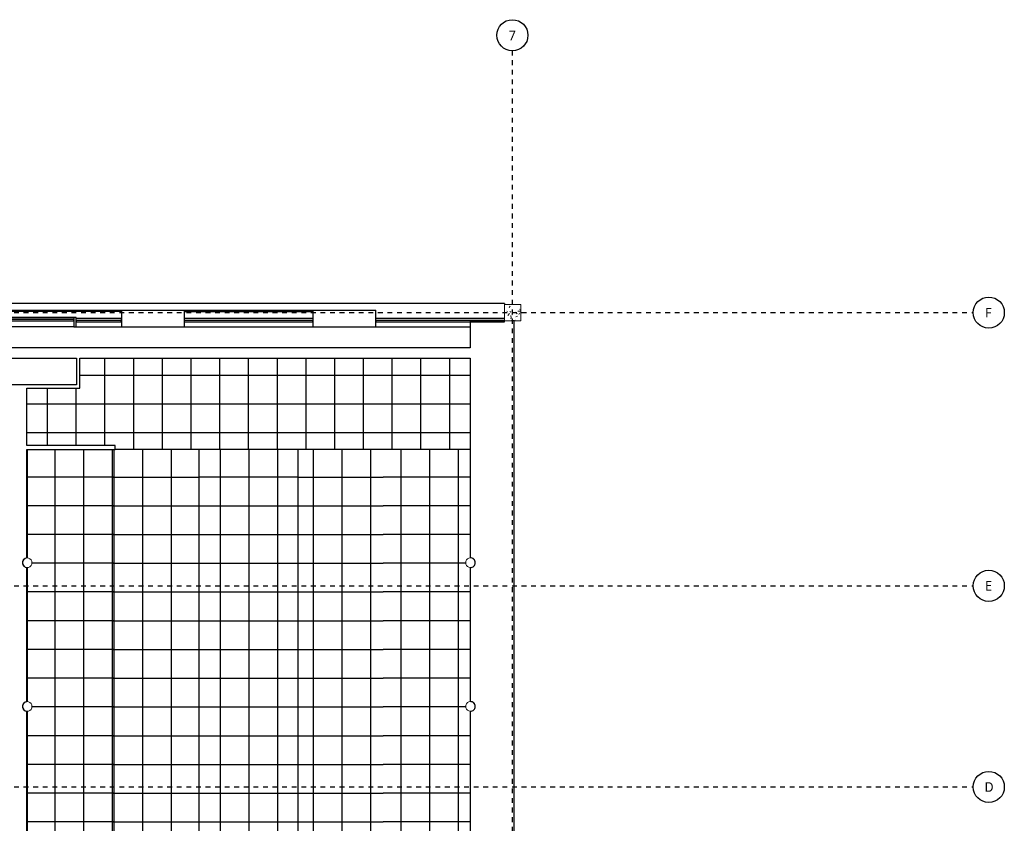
# Model space of a CAD drawing. Header units: metres. Extents: x -27.7 to 32.8, y -37.3 to -3.8.
# Tile 10 of 10: x 12.2 to 32.8, y -20.6 to -3.8. Entities that reach past the tile are written whole.
import ezdxf

# ---------------------------------------------------------------- set-up
doc = ezdxf.new("R2010")
doc.units = ezdxf.units.M
doc.linetypes.add('Ligne de quadrillage', pattern=[0.022225, 0.0127, -0.003175, 0.003175, -0.003175])
for name, color, linetype, lineweight in [('A-CLNG', 250, 'Continuous', 25), ('A-CLNG-PATT', 250, 'Continuous', 25), ('A-FLOR', 250, 'Continuous', 25), ('A-GLAZ', 250, 'Continuous', 25), ('A-WALL', 250, 'Continuous', 25), ('I-WALL', 250, 'Continuous', 25), ('S-COLS', 250, 'Continuous', 18), ('S-GRID', 250, 'Continuous', 30), ('S-GRID-IDEN', 250, 'Continuous', 30)]:
    doc.layers.add(name, color=color, linetype=linetype, lineweight=lineweight)
doc.styles.add('Trebuchet MS_1', font='trebuc.ttf', dxfattribs={"height": 0.2})

# ---------------------------------------------------------------- blocks, each defined once
blk = doc.blocks.new('Poteau béton - Rectangulaire - 340x340-520273-Demi-niveau')
at = {"layer": 'S-COLS'}
h = blk.add_hatch(dxfattribs=at)
h.set_pattern_fill('FP_2', color=256, style=0, pattern_type=2)
h.set_pattern_definition([(50, (-22.507, 9.915), (0.3647987, -0.031967), [0.038, -0.419]), (355, (-22.507, 9.915), (-0.070921, 0.382637), [0.03, -0.335]), (100.451, (-22.477, 9.912), (0.294358, 0.3502047), [0.032, -0.356]), (46.184, (-22.507, 10.016), (0.542072, -0.083569), [0.057, -0.629]), (96.636, (-22.462, 10.009), (0.474956, 0.495204), [0.049, -0.534]), (351.184, (-22.507, 10.016), (0.47449, 0.495128), [0.046, -0.503]), (21, (-22.456, 9.991), (0.3035623, -0.204817), [0.038, -0.419]), (326, (-22.456, 9.991), (0.1234774, 0.369045), [0.03, -0.335]), (71.451, (-22.431, 9.974), (0.427234, 0.1635883), [0.032, -0.356]), (37.5, (-22.507, 9.915), (0.0065432, 0.1688822), [0.017, -0.314, 0.017, -0.324, -0.337]), (37.5, (-22.507, 9.915), (0.0065432, 0.1688822), [-0.672, 0.017, -0.32]), (7.5, (-22.507, 9.915), (0.1340145, 0.2002052), [0.017, -0.177, 0.017, -0.307, -0.128]), (7.5, (-22.507, 9.915), (0.1340145, 0.2002052), [-0.518, 0.017, -0.112]), (327.5, (-22.62, 9.915), (0.2712697, -0.0115642), [0.017, -0.11, 0.017, -0.379, -0.526]), (327.5, (-22.62, 9.915), (0.2712697, -0.0115642), [-0.523, 0.017, -0.509]), (317.5, (-22.671, 9.915), (0.2964495, 0.0511634), [0.017, -0.148, 0.017, -0.246, -0.373]), (317.5, (-22.671, 9.915), (0.2964495, 0.0511634), [-0.428, 0.017, -0.357])])
h.paths.add_polyline_path([(0.17, -0.17), (0.17, 0.17), (-0.17, 0.17), (-0.17, -0.17)])
for p, q in [((0.17, 0.17), (-0.17, 0.17)), ((-0.17, 0.17), (-0.17, -0.17)), ((0.17, -0.17), (0.17, 0.17)), ((-0.17, -0.17), (0.17, -0.17))]:
    blk.add_line(p, q, dxfattribs=at)
blk = doc.blocks.new('Sols 3 - Sols 3-505039-Demi-niveau')
at = {"layer": 'A-FLOR'}
for p, q in [((11.647, -9.745), (11.647, -9.727)), ((22.337, -9.727), (11.647, -9.727)), ((22.337, -9.727), (22.337, -9.745)), ((13.392, -10.214), (14.334, -10.214)), ((15.651, -10.214), (18.335, -10.214)), ((19.647, -10.214), (21.62, -10.214))]:
    blk.add_line(p, q, dxfattribs=at)
blk = doc.blocks.new('grille fenetre - grille fenetre-505803-Demi-niveau')
at = {"layer": 'A-GLAZ'}
for p, q in [((22.337, -10.039), (19.647, -10.039)), ((19.647, -10.078), (19.647, -10.105)), ((22.337, -10.078), (19.647, -10.078)), ((19.647, -10.105), (22.337, -10.105)), ((22.337, -10.105), (22.337, -10.085))]:
    blk.add_line(p, q, dxfattribs=at)
blk = doc.blocks.new('grille fenetre1 - grille fenetre-505831-Demi-niveau')
at = {"layer": 'A-GLAZ'}
for p, q in [((22.337, -10.039), (19.653, -10.039)), ((19.647, -10.078), (19.647, -10.105)), ((22.337, -10.078), (19.647, -10.078)), ((19.647, -10.105), (22.337, -10.105)), ((22.337, -10.105), (22.337, -10.078))]:
    blk.add_line(p, q, dxfattribs=at)
blk = doc.blocks.new('grille fenetre2 - grille fenetre-505963-Demi-niveau')
at = {"layer": 'A-GLAZ'}
for p, q in [((11.697, -10.014), (11.647, -10.014)), ((11.647, -10.014), (11.647, -10.214)), ((11.697, -10.214), (11.697, -10.014)), ((11.697, -10.014), (13.342, -10.014)), ((13.342, -10.019), (11.697, -10.019)), ((11.697, -10.056), (11.697, -10.085)), ((13.342, -10.056), (11.697, -10.056)), ((13.392, -10.014), (13.342, -10.014)), ((13.342, -10.014), (13.342, -10.214)), ((13.342, -10.085), (13.342, -10.056)), ((13.392, -10.214), (13.392, -10.014)), ((14.332, -10.039), (13.392, -10.039)), ((14.332, -10.039), (14.332, -10.078)), ((11.642, -10.078), (11.642, -10.105)), ((11.647, -10.078), (11.642, -10.078)), ((11.642, -10.105), (11.647, -10.105)), ((11.647, -10.105), (11.647, -10.078)), ((11.647, -10.214), (11.697, -10.214)), ((11.697, -10.085), (13.342, -10.085)), ((13.342, -10.093), (11.697, -10.093)), ((13.342, -10.214), (11.697, -10.214)), ((13.342, -10.214), (13.392, -10.214)), ((14.332, -10.078), (13.392, -10.078)), ((13.392, -10.078), (13.392, -10.105)), ((13.392, -10.105), (14.332, -10.105)), ((14.332, -10.105), (14.332, -10.078))]:
    blk.add_line(p, q, dxfattribs=at)
blk = doc.blocks.new('FP_16-Demi-niveau')
at = {"layer": 'A-CLNG-PATT'}
for p, q in [((20.176, -26.504), (20.176, -12.767)), ((20.776, -26.504), (20.776, -12.767)), ((21.375, -26.504), (21.375, -12.767)), ((20.409, -13.346), (19.804, -13.346)), ((21.015, -13.346), (20.409, -13.346)), ((21.62, -13.346), (21.015, -13.346)), ((20.409, -13.946), (19.804, -13.946)), ((21.015, -13.946), (20.409, -13.946)), ((21.62, -13.946), (21.015, -13.946)), ((20.409, -14.546), (19.804, -14.546)), ((21.015, -14.546), (20.409, -14.546)), ((21.62, -14.546), (21.015, -14.546)), ((20.409, -15.146), (19.804, -15.146)), ((21.015, -15.146), (20.409, -15.146)), ((21.527, -15.146), (21.015, -15.146)), ((20.409, -15.746), (19.804, -15.746)), ((21.015, -15.746), (20.409, -15.746)), ((21.62, -15.746), (21.015, -15.746)), ((20.409, -16.346), (19.804, -16.346)), ((21.015, -16.346), (20.409, -16.346)), ((21.62, -16.346), (21.015, -16.346)), ((20.409, -16.946), (19.804, -16.946)), ((21.015, -16.946), (20.409, -16.946)), ((21.62, -16.946), (21.015, -16.946)), ((20.409, -17.546), (19.804, -17.546)), ((21.015, -17.546), (20.409, -17.546)), ((21.62, -17.546), (21.015, -17.546)), ((20.409, -18.146), (19.804, -18.146)), ((21.015, -18.146), (20.409, -18.146)), ((21.527, -18.146), (21.015, -18.146)), ((20.409, -18.746), (19.804, -18.746)), ((21.015, -18.746), (20.409, -18.746)), ((21.62, -18.746), (21.015, -18.746)), ((20.409, -19.346), (19.804, -19.346)), ((21.015, -19.346), (20.409, -19.346)), ((21.62, -19.346), (21.015, -19.346)), ((20.409, -19.946), (19.804, -19.946)), ((21.015, -19.946), (20.409, -19.946)), ((21.62, -19.946), (21.015, -19.946)), ((20.409, -20.546), (19.804, -20.546)), ((21.015, -20.546), (20.409, -20.546)), ((21.62, -20.546), (21.015, -20.546)), ((20.409, -21.146), (19.804, -21.146)), ((21.015, -21.146), (20.409, -21.146)), ((21.527, -21.146), (21.015, -21.146)), ((20.409, -21.746), (19.804, -21.746)), ((21.015, -21.746), (20.409, -21.746)), ((21.62, -21.746), (21.015, -21.746)), ((20.409, -22.346), (19.804, -22.346)), ((21.015, -22.346), (20.409, -22.346)), ((21.62, -22.346), (21.015, -22.346)), ((20.409, -22.946), (19.804, -22.946)), ((21.015, -22.946), (20.409, -22.946)), ((21.62, -22.946), (21.015, -22.946)), ((20.409, -23.546), (19.804, -23.546)), ((21.015, -23.546), (20.409, -23.546)), ((21.62, -23.546), (21.015, -23.546)), ((20.409, -24.146), (19.804, -24.146)), ((21.015, -24.146), (20.409, -24.146)), ((21.527, -24.146), (21.015, -24.146)), ((20.409, -24.746), (19.804, -24.746)), ((21.015, -24.746), (20.409, -24.746)), ((21.62, -24.746), (21.015, -24.746)), ((20.409, -25.346), (19.804, -25.346)), ((21.015, -25.346), (20.409, -25.346)), ((21.62, -25.346), (21.015, -25.346)), ((20.409, -25.946), (19.804, -25.946)), ((21.015, -25.946), (20.409, -25.946)), ((21.62, -25.946), (21.015, -25.946))]:
    blk.add_line(p, q, dxfattribs=at)
blk = doc.blocks.new('FP_17-Demi-niveau')
at = {"layer": 'A-CLNG-PATT'}
for p, q in [((18.34, -12.767), (18.34, -26.504)), ((18.94, -12.767), (18.94, -26.504)), ((19.539, -12.767), (19.539, -26.504)), ((18.017, -13.346), (18.613, -13.346)), ((18.613, -13.346), (19.208, -13.346)), ((19.208, -13.346), (19.804, -13.346)), ((18.017, -13.946), (18.613, -13.946)), ((18.613, -13.946), (19.208, -13.946)), ((19.208, -13.946), (19.804, -13.946)), ((18.017, -14.546), (18.613, -14.546)), ((18.613, -14.546), (19.208, -14.546)), ((19.208, -14.546), (19.804, -14.546)), ((18.017, -15.146), (18.613, -15.146)), ((18.613, -15.146), (19.208, -15.146)), ((19.208, -15.146), (19.804, -15.146)), ((18.017, -15.746), (18.613, -15.746)), ((18.613, -15.746), (19.208, -15.746)), ((19.208, -15.746), (19.804, -15.746)), ((18.017, -16.346), (18.613, -16.346)), ((18.613, -16.346), (19.208, -16.346)), ((19.208, -16.346), (19.804, -16.346)), ((18.017, -16.946), (18.613, -16.946)), ((18.613, -16.946), (19.208, -16.946)), ((19.208, -16.946), (19.804, -16.946)), ((18.017, -17.546), (18.613, -17.546)), ((18.613, -17.546), (19.208, -17.546)), ((19.208, -17.546), (19.804, -17.546)), ((18.017, -18.146), (18.613, -18.146)), ((18.613, -18.146), (19.208, -18.146)), ((19.208, -18.146), (19.804, -18.146)), ((18.017, -18.746), (18.613, -18.746)), ((18.613, -18.746), (19.208, -18.746)), ((19.208, -18.746), (19.804, -18.746)), ((18.017, -19.346), (18.613, -19.346)), ((18.613, -19.346), (19.208, -19.346)), ((19.208, -19.346), (19.804, -19.346)), ((18.017, -19.946), (18.613, -19.946)), ((18.613, -19.946), (19.208, -19.946)), ((19.208, -19.946), (19.804, -19.946)), ((18.017, -20.546), (18.613, -20.546)), ((18.613, -20.546), (19.208, -20.546)), ((19.208, -20.546), (19.804, -20.546)), ((18.017, -21.146), (18.613, -21.146)), ((18.613, -21.146), (19.208, -21.146)), ((19.208, -21.146), (19.804, -21.146)), ((18.017, -21.746), (18.613, -21.746)), ((18.613, -21.746), (19.208, -21.746)), ((19.208, -21.746), (19.804, -21.746)), ((18.017, -22.346), (18.613, -22.346)), ((18.613, -22.346), (19.208, -22.346)), ((19.208, -22.346), (19.804, -22.346)), ((18.017, -22.946), (18.613, -22.946)), ((18.613, -22.946), (19.208, -22.946)), ((19.208, -22.946), (19.804, -22.946)), ((18.017, -23.546), (18.613, -23.546)), ((18.613, -23.546), (19.208, -23.546)), ((19.208, -23.546), (19.804, -23.546)), ((18.017, -24.146), (18.613, -24.146)), ((18.613, -24.146), (19.208, -24.146)), ((19.208, -24.146), (19.804, -24.146)), ((18.017, -24.746), (18.613, -24.746)), ((18.613, -24.746), (19.208, -24.746)), ((19.208, -24.746), (19.804, -24.746)), ((18.017, -25.346), (18.613, -25.346)), ((18.613, -25.346), (19.208, -25.346)), ((19.208, -25.346), (19.804, -25.346)), ((18.017, -25.946), (18.613, -25.946)), ((18.613, -25.946), (19.208, -25.946)), ((19.208, -25.946), (19.804, -25.946))]:
    blk.add_line(p, q, dxfattribs=at)
blk = doc.blocks.new('FP_18-Demi-niveau')
at = {"layer": 'A-CLNG-PATT'}
for p, q in [((14.175, -12.771), (14.175, -26.504)), ((14.775, -12.767), (14.775, -26.504)), ((15.374, -12.767), (15.374, -26.504)), ((14.163, -13.346), (14.758, -13.346)), ((14.758, -13.346), (15.353, -13.346)), ((15.353, -13.346), (15.948, -13.346)), ((14.163, -13.946), (14.758, -13.946)), ((14.758, -13.946), (15.353, -13.946)), ((15.353, -13.946), (15.948, -13.946)), ((14.163, -14.546), (14.758, -14.546)), ((14.758, -14.546), (15.353, -14.546)), ((15.353, -14.546), (15.948, -14.546)), ((14.163, -15.146), (14.758, -15.146)), ((14.758, -15.146), (15.353, -15.146)), ((15.353, -15.146), (15.948, -15.146)), ((14.163, -15.746), (14.758, -15.746)), ((14.758, -15.746), (15.353, -15.746)), ((15.353, -15.746), (15.948, -15.746)), ((14.163, -16.346), (14.758, -16.346)), ((14.758, -16.346), (15.353, -16.346)), ((15.353, -16.346), (15.948, -16.346)), ((14.163, -16.946), (14.758, -16.946)), ((14.758, -16.946), (15.353, -16.946)), ((15.353, -16.946), (15.948, -16.946)), ((14.163, -17.546), (14.758, -17.546)), ((14.758, -17.546), (15.353, -17.546)), ((15.353, -17.546), (15.948, -17.546)), ((14.163, -18.146), (14.758, -18.146)), ((14.758, -18.146), (15.353, -18.146)), ((15.353, -18.146), (15.948, -18.146)), ((14.163, -18.746), (14.758, -18.746)), ((14.758, -18.746), (15.353, -18.746)), ((15.353, -18.746), (15.948, -18.746)), ((14.163, -19.346), (14.758, -19.346)), ((14.758, -19.346), (15.353, -19.346)), ((15.353, -19.346), (15.948, -19.346)), ((14.163, -19.946), (14.758, -19.946)), ((14.758, -19.946), (15.353, -19.946)), ((15.353, -19.946), (15.948, -19.946)), ((14.163, -20.546), (14.758, -20.546)), ((14.758, -20.546), (15.353, -20.546)), ((15.353, -20.546), (15.948, -20.546)), ((14.163, -21.146), (14.758, -21.146)), ((14.758, -21.146), (15.353, -21.146)), ((15.353, -21.146), (15.948, -21.146)), ((14.163, -21.746), (14.758, -21.746)), ((14.758, -21.746), (15.353, -21.746)), ((15.353, -21.746), (15.948, -21.746)), ((14.163, -22.346), (14.758, -22.346)), ((14.758, -22.346), (15.353, -22.346)), ((15.353, -22.346), (15.948, -22.346)), ((14.163, -22.946), (14.758, -22.946)), ((14.758, -22.946), (15.353, -22.946)), ((15.353, -22.946), (15.948, -22.946)), ((14.163, -23.546), (14.758, -23.546)), ((14.758, -23.546), (15.353, -23.546)), ((15.353, -23.546), (15.948, -23.546)), ((14.163, -24.146), (14.758, -24.146)), ((14.758, -24.146), (15.353, -24.146)), ((15.353, -24.146), (15.948, -24.146)), ((14.163, -24.746), (14.758, -24.746)), ((14.758, -24.746), (15.353, -24.746)), ((15.353, -24.746), (15.948, -24.746)), ((14.163, -25.346), (14.758, -25.346)), ((14.758, -25.346), (15.353, -25.346)), ((15.353, -25.346), (15.948, -25.346)), ((14.163, -25.946), (14.758, -25.946)), ((14.758, -25.946), (15.353, -25.946)), ((15.353, -25.946), (15.948, -25.946))]:
    blk.add_line(p, q, dxfattribs=at)
blk = doc.blocks.new('FP_19-Demi-niveau')
at = {"layer": 'A-CLNG-PATT'}
for p, q in [((12.95, -26.504), (12.95, -12.771)), ((13.549, -26.504), (13.549, -12.771)), ((14.149, -26.504), (14.149, -12.771)), ((12.965, -13.346), (12.366, -13.346)), ((13.564, -13.346), (12.965, -13.346)), ((14.163, -13.346), (13.564, -13.346)), ((12.965, -13.946), (12.366, -13.946)), ((13.564, -13.946), (12.965, -13.946)), ((14.163, -13.946), (13.564, -13.946)), ((12.965, -14.546), (12.366, -14.546)), ((13.564, -14.546), (12.965, -14.546)), ((14.163, -14.546), (13.564, -14.546)), ((12.965, -15.146), (12.465, -15.146)), ((13.564, -15.146), (12.965, -15.146)), ((14.163, -15.146), (13.564, -15.146)), ((12.965, -15.746), (12.366, -15.746)), ((13.564, -15.746), (12.965, -15.746)), ((14.163, -15.746), (13.564, -15.746)), ((12.965, -16.346), (12.366, -16.346)), ((13.564, -16.346), (12.965, -16.346)), ((14.163, -16.346), (13.564, -16.346)), ((12.965, -16.946), (12.366, -16.946)), ((13.564, -16.946), (12.965, -16.946)), ((14.163, -16.946), (13.564, -16.946)), ((12.965, -17.546), (12.366, -17.546)), ((13.564, -17.546), (12.965, -17.546)), ((14.163, -17.546), (13.564, -17.546)), ((12.965, -18.146), (12.465, -18.146)), ((13.564, -18.146), (12.965, -18.146)), ((14.163, -18.146), (13.564, -18.146)), ((12.965, -18.746), (12.366, -18.746)), ((13.564, -18.746), (12.965, -18.746)), ((14.163, -18.746), (13.564, -18.746)), ((12.965, -19.346), (12.366, -19.346)), ((13.564, -19.346), (12.965, -19.346)), ((14.163, -19.346), (13.564, -19.346)), ((12.965, -19.946), (12.366, -19.946)), ((13.564, -19.946), (12.965, -19.946)), ((14.163, -19.946), (13.564, -19.946)), ((12.965, -20.546), (12.366, -20.546)), ((13.564, -20.546), (12.965, -20.546)), ((14.163, -20.546), (13.564, -20.546)), ((12.965, -21.146), (12.465, -21.146)), ((13.564, -21.146), (12.965, -21.146)), ((14.163, -21.146), (13.564, -21.146)), ((12.965, -21.746), (12.366, -21.746)), ((13.564, -21.746), (12.965, -21.746)), ((14.163, -21.746), (13.564, -21.746)), ((12.965, -22.346), (12.366, -22.346)), ((13.564, -22.346), (12.965, -22.346)), ((14.163, -22.346), (13.564, -22.346)), ((12.965, -22.946), (12.366, -22.946)), ((13.564, -22.946), (12.965, -22.946)), ((14.163, -22.946), (13.564, -22.946)), ((12.965, -23.546), (12.366, -23.546)), ((13.564, -23.546), (12.965, -23.546)), ((14.163, -23.546), (13.564, -23.546)), ((12.965, -24.146), (12.465, -24.146)), ((13.564, -24.146), (12.965, -24.146)), ((14.163, -24.146), (13.564, -24.146)), ((12.965, -24.746), (12.366, -24.746)), ((13.564, -24.746), (12.965, -24.746)), ((14.163, -24.746), (13.564, -24.746)), ((12.965, -25.346), (12.366, -25.346)), ((13.564, -25.346), (12.965, -25.346)), ((14.163, -25.346), (13.564, -25.346)), ((12.965, -25.946), (12.366, -25.946)), ((13.564, -25.946), (12.965, -25.946)), ((14.163, -25.946), (13.564, -25.946))]:
    blk.add_line(p, q, dxfattribs=at)
blk = doc.blocks.new('Plafonds 1 - Plafonds 1-616069-Demi-niveau')
at = {"layer": 'A-CLNG-PATT'}
h = blk.add_hatch(dxfattribs=at)
h.set_pattern_fill('FP_18', color=256, style=0, pattern_type=2)
h.set_pattern_definition([(180, (124.402, -21.146), (-7e-17, -0.6), []), (270, (124.402, -21.146), (0.6, 4e-17), [])])
h.paths.add_polyline_path([(18.017, -26.504), (18.017, -12.767), (15.948, -12.767), (15.948, -26.504), (17.083, -26.504)])
at = {"layer": 'A-CLNG'}
for p, q in [((12.366, -12.771), (12.366, -15.036)), ((14.201, -12.767), (15.948, -12.767)), ((15.948, -12.767), (18.017, -12.767)), ((15.948, -12.767), (15.948, -26.504)), ((18.017, -12.767), (19.803, -12.767)), ((18.017, -12.767), (18.017, -26.504)), ((19.803, -12.767), (21.62, -12.767)), ((12.366, -15.234), (12.366, -18.036)), ((12.366, -18.234), (12.366, -21.036)), ((12.366, -21.234), (12.366, -24.036)), ((12.366, -24.234), (12.366, -26.504)), ((14.163, -26.504), (12.366, -26.504)), ((15.948, -26.504), (14.163, -26.504)), ((18.017, -26.504), (15.948, -26.504)), ((19.803, -26.504), (18.017, -26.504)), ((21.62, -26.504), (19.803, -26.504))]:
    blk.add_line(p, q, dxfattribs=at)
for name in ['FP_19-Demi-niveau', 'FP_18-Demi-niveau', 'FP_17-Demi-niveau', 'FP_16-Demi-niveau']:
    blk.add_blockref(name, (0, 0), dxfattribs=at)
blk = doc.blocks.new('Quadrillage - Extrémité de la ligne de quadrillage - Cercle-4360-Demi-niveau')
at = {"layer": 'S-GRID-IDEN'}
blk.add_circle((0, 0), 0.0065, dxfattribs=at)

msp = doc.modelspace()

# ---------------------------------------------------------------- hatches: boundary and pattern name
at = {"layer": 'A-CLNG-PATT'}
h = msp.add_hatch(dxfattribs=at)
h.set_pattern_fill('FP_17', color=256, style=0, pattern_type=2)
h.set_pattern_definition([(0, (16.99, -11.819), (0, 0.6), []), (90, (16.99, -11.819), (-0.6, 4e-17), [])])
h.paths.add_polyline_path([(19.163, -12.767), (21.62, -12.767), (21.62, -10.868), (13.468, -10.868), (13.468, -11.493), (12.359, -11.493), (12.359, -12.691), (14.201, -12.691), (14.201, -12.767), (18.91, -12.767)])

# ---------------------------------------------------------------- linework, layer by layer
at = {"layer": 'A-WALL'}
for p, q in [((11.647, -9.864), (19.647, -9.864)), ((14.334, -9.864), (14.334, -10.214)), ((15.651, -10.214), (15.651, -9.864)), ((18.335, -9.864), (18.335, -10.214)), ((19.647, -10.214), (19.647, -9.864)), ((11.647, -9.884), (14.334, -9.884)), ((15.651, -9.89), (18.335, -9.89)), ((14.334, -10.214), (15.651, -10.214)), ((18.335, -10.214), (19.647, -10.214)), ((21.62, -10.085), (21.62, -10.648)), ((22.337, -10.085), (21.62, -10.085)), ((22.54, -29.618), (22.54, -10.085)), ((21.62, -10.868), (21.62, -15.035)), ((21.62, -15.235), (21.62, -18.035)), ((21.62, -18.235), (21.62, -21.035))]:
    msp.add_line(p, q, dxfattribs=at)
for centre, start, end in [((21.625, -15.135), 360, 92.8033), ((21.625, -15.135), 267.1967, 0), ((21.625, -18.135), 360, 92.8033), ((21.625, -18.135), 267.1967, 0)]:
    msp.add_arc(centre, 0.1, start, end, dxfattribs=at)
at = {"layer": 'I-WALL'}
for p, q in [((21.62, -10.648), (11.661, -10.648)), ((11.661, -10.868), (13.398, -10.868)), ((13.398, -10.868), (13.398, -11.423)), ((13.468, -10.868), (21.62, -10.868)), ((13.468, -11.493), (13.468, -10.868)), ((13.398, -11.423), (11.661, -11.423)), ((12.359, -12.691), (12.359, -11.493)), ((12.359, -11.493), (13.468, -11.493)), ((14.201, -12.691), (12.359, -12.691)), ((14.201, -12.771), (14.201, -12.691)), ((12.359, -15.035), (12.359, -12.771)), ((12.359, -12.771), (14.201, -12.771)), ((12.359, -18.035), (12.359, -15.235)), ((12.359, -21.035), (12.359, -18.235))]:
    msp.add_line(p, q, dxfattribs=at)
for centre, start, end in [((12.366, -15.135), 94.0788, 180), ((12.366, -15.135), 180, 265.9212), ((12.366, -18.135), 94.0788, 180), ((12.366, -18.135), 180, 265.9212)]:
    msp.add_arc(centre, 0.1, start, end, dxfattribs=at)
at = {"layer": 'S-COLS', "flags": 128}
for points in [[(12.359, -15.035), (12.33, -15.042), (12.304, -15.057), (12.284, -15.078), (12.271, -15.105), (12.266, -15.135)], [(12.266, -15.135), (12.271, -15.165), (12.284, -15.191), (12.304, -15.213), (12.33, -15.228), (12.359, -15.235)], [(12.466, -15.135), (12.461, -15.103), (12.446, -15.074), (12.422, -15.052), (12.392, -15.038), (12.359, -15.035)], [(12.359, -15.235), (12.392, -15.232), (12.422, -15.218), (12.446, -15.196), (12.461, -15.167), (12.466, -15.135)], [(21.62, -15.035), (21.59, -15.041), (21.564, -15.056), (21.543, -15.078), (21.53, -15.105), (21.525, -15.135)], [(21.525, -15.135), (21.53, -15.165), (21.543, -15.192), (21.564, -15.214), (21.59, -15.229), (21.62, -15.235)], [(21.725, -15.135), (21.72, -15.103), (21.705, -15.075), (21.681, -15.052), (21.652, -15.039), (21.62, -15.035)], [(21.62, -15.235), (21.652, -15.231), (21.681, -15.218), (21.705, -15.195), (21.72, -15.167), (21.725, -15.135)], [(12.359, -18.035), (12.33, -18.042), (12.304, -18.057), (12.284, -18.078), (12.271, -18.105), (12.266, -18.135)], [(12.466, -18.135), (12.461, -18.103), (12.446, -18.074), (12.422, -18.052), (12.392, -18.038), (12.359, -18.035)], [(21.62, -18.035), (21.59, -18.041), (21.564, -18.056), (21.543, -18.078), (21.53, -18.105), (21.525, -18.135)], [(21.725, -18.135), (21.72, -18.103), (21.705, -18.075), (21.681, -18.052), (21.652, -18.039), (21.62, -18.035)], [(12.266, -18.135), (12.271, -18.165), (12.284, -18.191), (12.304, -18.213), (12.33, -18.228), (12.359, -18.235)], [(12.359, -18.235), (12.392, -18.232), (12.422, -18.218), (12.446, -18.196), (12.461, -18.167), (12.466, -18.135)], [(21.525, -18.135), (21.53, -18.165), (21.543, -18.192), (21.564, -18.214), (21.59, -18.229), (21.62, -18.235)], [(21.62, -18.235), (21.652, -18.231), (21.681, -18.218), (21.705, -18.195), (21.72, -18.167), (21.725, -18.135)]]:
    msp.add_lwpolyline(points, dxfattribs=at)
at = {"layer": 'S-GRID', "linetype": 'Ligne de quadrillage'}
for p, q in [((22.499, -37.347), (22.499, -4.451)), ((-21.508, -9.915), (32.124, -9.915)), ((-21.508, -15.616), (32.124, -15.616)), ((-21.508, -19.816), (32.124, -19.816))]:
    msp.add_line(p, q, dxfattribs=at)

# ---------------------------------------------------------------- block references
at = {"layer": 'A-CLNG'}
msp.add_blockref('Plafonds 1 - Plafonds 1-616069-Demi-niveau', (0, 0), dxfattribs=at)
at = {"layer": 'A-FLOR'}
msp.add_blockref('Sols 3 - Sols 3-505039-Demi-niveau', (0, 0), dxfattribs=at)
at = {"layer": 'A-GLAZ'}
for name, p in [('grille fenetre2 - grille fenetre-505963-Demi-niveau', (0, 0)), ('grille fenetre1 - grille fenetre-505831-Demi-niveau', (-4.002, 0)), ('grille fenetre - grille fenetre-505803-Demi-niveau', (0, 0))]:
    msp.add_blockref(name, p, dxfattribs=at)
at = {"layer": 'S-COLS'}
msp.add_blockref('Poteau béton - Rectangulaire - 340x340-520273-Demi-niveau', (22.507, -9.915), dxfattribs=at)
at = {"layer": 'S-GRID-IDEN', "xscale": 49.99999999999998, "yscale": 49.99999999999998, "zscale": 49.99999999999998}
msp.add_blockref('Quadrillage - Extrémité de la ligne de quadrillage - Cercle-4360-Demi-niveau', (22.499, -4.126), dxfattribs=at)
at = {"layer": 'S-GRID-IDEN', "xscale": 49.99999999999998, "yscale": 49.99999999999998, "zscale": 49.99999999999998, "rotation": 269.9999999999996}
for p in [(32.449, -9.915), (32.449, -15.616), (32.449, -19.816)]:
    msp.add_blockref('Quadrillage - Extrémité de la ligne de quadrillage - Cercle-4360-Demi-niveau', p, dxfattribs=at)

# ---------------------------------------------------------------- texts
at = {"layer": 'S-GRID-IDEN', "char_height": 0.2, "attachment_point": 1, "style": 'Trebuchet MS_1'}
for s, insert, width in [('7', (22.422, -4.028), 0.18038), ('F', (32.371, -9.815), 0.18038), ('E', (32.37, -15.517), 0.18439), ('D', (32.36, -19.717), 0.20844)]:
    msp.add_mtext(s, dxfattribs=dict(at, insert=insert, width=width))

doc.saveas('drawing.dxf')
